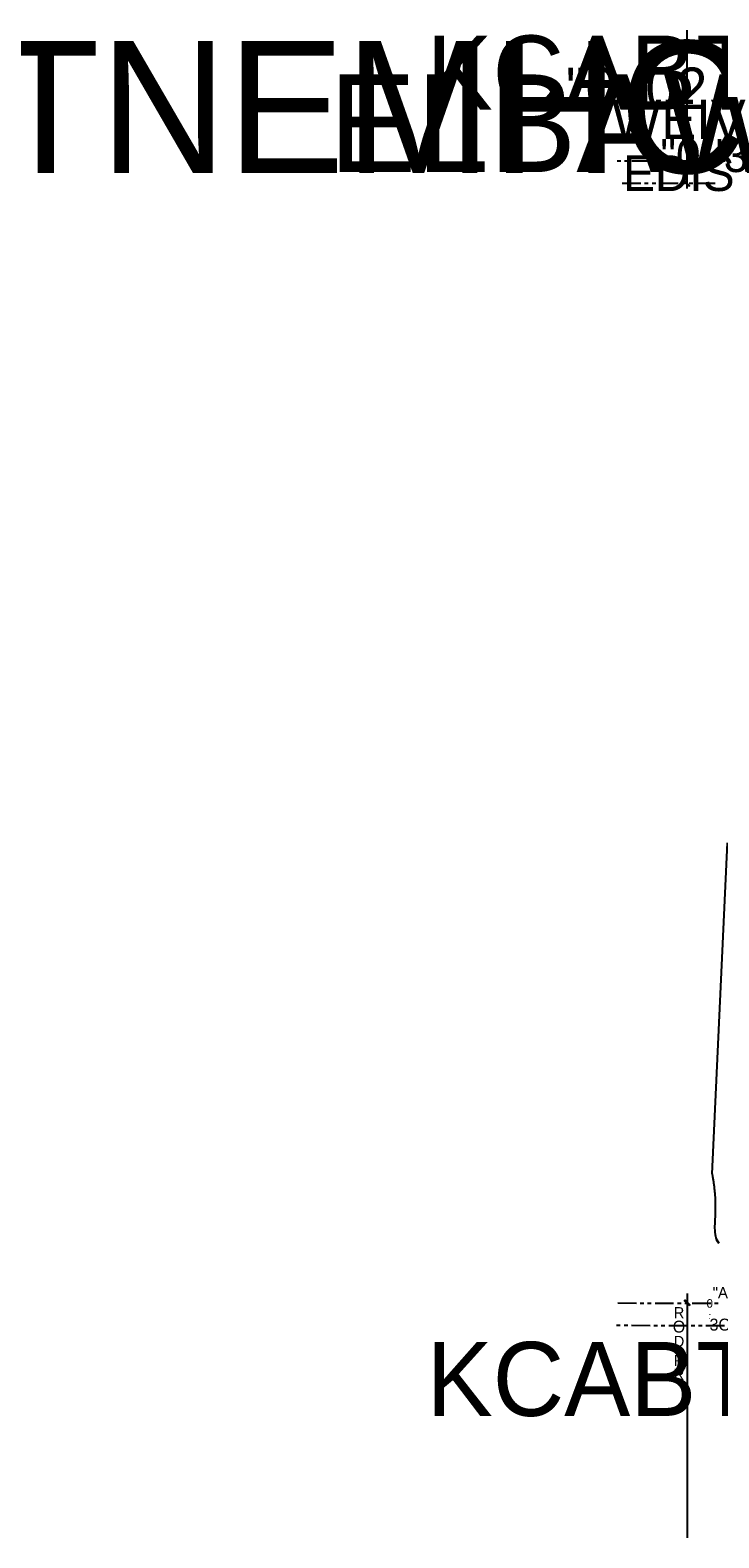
# Model space of a CAD drawing. Header units: feet. Extents: x -79 to 198, y -22 to 181.
# Tile 1 of 256: x -79 to 13, y -22 to 181. Entities that reach past the tile are written whole.
import ezdxf
from ezdxf.enums import TextEntityAlignment as Align

# ---------------------------------------------------------------- set-up
doc = ezdxf.new("R2010")
doc.units = ezdxf.units.FT
for name, color, linetype in [('A-LINEA', 7, 'CONTINUOUS'), ('A-LINEA-FINA', 9, 'CONTINUOUS'), ('A-TEXTO-PDF', 3, 'CONTINUOUS')]:
    doc.layers.add(name, color=color, linetype=linetype)

msp = doc.modelspace()

# ---------------------------------------------------------------- linework, layer by layer
at = {"layer": 'A-LINEA'}
for p, q in [((0.28, 163.2578), (-0.2267, 163.2578)), ((1.28, 163.2578), (0.7733, 163.2578)), ((4.28, 163.2578), (1.7733, 163.2578)), ((5.28, 163.2578), (4.7733, 163.2578)), ((6.28, 163.2578), (5.7733, 163.2578)), ((9.28, 163.2578), (6.7733, 163.2578)), ((10.28, 163.2578), (9.7733, 163.2578)), ((11.28, 163.2578), (10.7733, 163.2578)), ((14.28, 163.2578), (11.7733, 163.2578)), ((2.9733, 160.2578), (0.48, 160.2578)), ((3.9733, 160.2578), (3.48, 160.2578)), ((4.9733, 160.2578), (4.48, 160.2578)), ((7.9733, 160.2578), (5.48, 160.2578)), ((8.9733, 160.2578), (8.48, 160.2578)), ((9.9733, 160.2578), (9.48, 160.2578)), ((12.9733, 160.2578), (10.48, 160.2578)), ((14.5856, 71.6687), (12.5111, 27.2243)), ((14.5856, 71.6687), (12.5111, 27.2243)), ((9.2, 11.1244), (9.1867, -21.7022)), ((-0.12, 9.8578), (2.3733, 9.8444)), ((2.88, 9.8444), (3.3733, 9.8444)), ((3.88, 9.8444), (4.3733, 9.8444)), ((4.88, 9.8444), (7.3733, 9.8444)), ((7.88, 9.8444), (8.3733, 9.8444)), ((8.88, 9.8444), (9.3733, 9.8444)), ((9.88, 9.8444), (12.3733, 9.8311)), ((12.88, 9.8311), (13.3733, 9.8311)), ((-0.2933, 6.8578), (0.2133, 6.8578)), ((0.7067, 6.8578), (1.2133, 6.8578)), ((1.7067, 6.8578), (4.2133, 6.8444)), ((4.7067, 6.8444), (5.2133, 6.8444)), ((5.7067, 6.8444), (6.2133, 6.8444)), ((6.7067, 6.8444), (9.2133, 6.8444)), ((9.7067, 6.8444), (10.2133, 6.8311)), ((10.7067, 6.8311), (11.2133, 6.8311)), ((11.7067, 6.8311), (14.2133, 6.8311))]:
    msp.add_line(p, q, dxfattribs=at)
for points in [[(9.1733, 159.6044), (9.1733, 160.2311), (9.1733, 180.2311), (9.1733, 180.8578)], [(12.52, 27.2311), (12.5333, 27.1378), (12.56, 27.0444), (12.5733, 26.9644), (12.5867, 26.8711), (12.6133, 26.7778), (12.6267, 26.6844), (12.64, 26.5911), (12.6533, 26.5111), (12.6667, 26.4178), (12.68, 26.3244), (12.6933, 26.2444), (12.7067, 26.1511), (12.72, 26.0711), (12.7333, 25.9778), (12.7467, 25.8978), (12.76, 25.8044), (12.7733, 25.7244), (12.7867, 25.6444), (12.8, 25.5644), (12.8133, 25.4711), (12.8133, 25.3911), (12.8267, 25.3111), (12.84, 25.2311), (12.84, 25.1511), (12.8533, 25.0711), (12.8667, 24.9911), (12.8667, 24.9111), (12.88, 24.8311), (12.88, 24.7511), (12.8933, 24.6711), (12.8933, 24.6044), (12.9067, 24.5244), (12.9067, 24.4444), (12.92, 24.3644), (12.92, 24.2978), (12.92, 24.2178), (12.9333, 24.1511), (12.9333, 24.0711), (12.9333, 24.0044), (12.9467, 23.9244), (12.9467, 23.8578), (12.9467, 23.7911), (12.9467, 23.7111), (12.9467, 23.6444), (12.96, 23.5778), (12.96, 23.4978), (12.96, 23.4311), (12.96, 23.3644), (12.96, 23.2978), (12.96, 23.2311), (12.96, 23.1644), (12.96, 23.0978), (12.96, 23.0311), (12.96, 22.9644), (12.96, 22.8978), (12.96, 22.8311), (12.96, 22.7778), (12.96, 22.7111), (12.96, 22.6444), (12.96, 22.5778), (12.96, 22.5244), (12.96, 22.4578), (12.96, 22.3911), (12.96, 22.3378), (12.96, 22.2711), (12.96, 22.2178), (12.96, 22.1511), (12.96, 22.0978), (12.96, 22.0311), (12.9467, 21.9778), (12.9467, 21.9244), (12.9467, 21.8578), (12.9467, 21.8044), (12.9467, 21.7511), (12.9467, 21.6978), (12.9467, 21.6311), (12.9333, 21.5778), (12.9333, 21.5244), (12.9333, 21.4711), (12.9333, 21.4178), (12.9333, 21.3644), (12.9333, 21.3111), (12.92, 21.2578), (12.92, 21.2044), (12.92, 21.0578), (12.92, 21.0044), (12.9067, 20.9511), (12.9067, 20.7511), (12.8933, 20.4844), (12.88, 20.1911), (12.88, 19.8978), (12.8933, 19.6178), (12.9067, 19.3511), (12.9333, 19.0711), (12.9867, 18.8178), (13.0533, 18.5778), (13.16, 18.3244), (13.2933, 18.0978), (13.4533, 17.8844)], [(12.52, 27.2311), (12.5333, 27.1378), (12.56, 27.0444), (12.5733, 26.9644), (12.5867, 26.8711), (12.6133, 26.7778), (12.6267, 26.6844), (12.64, 26.5911), (12.6533, 26.5111), (12.6667, 26.4178), (12.68, 26.3244), (12.6933, 26.2444), (12.7067, 26.1511), (12.72, 26.0711), (12.7333, 25.9778), (12.7467, 25.8978), (12.76, 25.8044), (12.7733, 25.7244), (12.7867, 25.6444), (12.8, 25.5644), (12.8133, 25.4711), (12.8133, 25.3911), (12.8267, 25.3111), (12.84, 25.2311), (12.84, 25.1511), (12.8533, 25.0711), (12.8667, 24.9911), (12.8667, 24.9111), (12.88, 24.8311), (12.88, 24.7511), (12.8933, 24.6711), (12.8933, 24.6044), (12.9067, 24.5244), (12.9067, 24.4444), (12.92, 24.3644), (12.92, 24.2978), (12.92, 24.2178), (12.9333, 24.1511), (12.9333, 24.0711), (12.9333, 24.0044), (12.9467, 23.9244), (12.9467, 23.8578), (12.9467, 23.7911), (12.9467, 23.7111), (12.9467, 23.6444), (12.96, 23.5778), (12.96, 23.4978), (12.96, 23.4311), (12.96, 23.3644), (12.96, 23.2978), (12.96, 23.2311), (12.96, 23.1644), (12.96, 23.0978), (12.96, 23.0311), (12.96, 22.9644), (12.96, 22.8978), (12.96, 22.8311), (12.96, 22.7778), (12.96, 22.7111), (12.96, 22.6444), (12.96, 22.5778), (12.96, 22.5244), (12.96, 22.4578), (12.96, 22.3911), (12.96, 22.3378), (12.96, 22.2711), (12.96, 22.2178), (12.96, 22.1511), (12.96, 22.0978), (12.96, 22.0311), (12.9467, 21.9778), (12.9467, 21.9244), (12.9467, 21.8578), (12.9467, 21.8044), (12.9467, 21.7511), (12.9467, 21.6978), (12.9467, 21.6311), (12.9333, 21.5778), (12.9333, 21.5244), (12.9333, 21.4711), (12.9333, 21.4178), (12.9333, 21.3644), (12.9333, 21.3111), (12.92, 21.2578), (12.92, 21.2044), (12.92, 21.0578), (12.92, 21.0044), (12.9067, 20.9511), (12.9067, 20.7511), (12.8933, 20.4844), (12.88, 20.1911), (12.88, 19.8978), (12.8933, 19.6178), (12.9067, 19.3511), (12.9333, 19.0711), (12.9867, 18.8178), (13.1333, 18.3111), (13.4533, 17.8844)]]:
    msp.add_lwpolyline(points, dxfattribs=at)
at = {"layer": 'A-LINEA-FINA'}
for points in [[(9.52, 159.9511), (8.8267, 160.5111), (8.8933, 160.5778), (9.52, 159.9511), (9.52, 159.9511)], [(9.4533, 159.8844), (9.52, 159.9511), (8.8267, 160.5111), (9.4533, 159.8844)], [(9.5467, 9.6044), (8.8533, 10.1644), (8.92, 10.2178), (9.5467, 9.6044), (9.5467, 9.6044)], [(9.48, 9.5378), (9.5467, 9.6044), (8.8533, 10.1644), (9.48, 9.5378)]]:
    msp.add_lwpolyline(points, dxfattribs=at)

# ---------------------------------------------------------------- texts
at = {"layer": 'A-TEXTO-PDF'}
for s, height, p in [('KCABTES', 9.944, (5.2265, 170.193)), ('TNEMHCAORCNE', 17.716, (17.1598, 161.6769)), ('ELBAWOLLA', 13.144, (14.3198, 161.7794)), ('"0-\'02', 5.582, (2.3998, 170.2534)), ('WEIV', 5.259, (8.0665, 166.2495)), ('"0-\'3', 4.438, (11.4932, 161.7917)), ('EDIS', 4.802, (8.0665, 159.246)), ('0', 1.149, (12.2218, 9.2198)), ('"A', 1.492, (13.6434, 10.4975)), ('R', 1.487, (8.0928, 7.8054)), ('-', 0.69, (12.2191, 8.0766)), ('O', 1.602, (8.0919, 5.8764)), ("'", 0.495, (12.2173, 7.3423)), ('3O', 1.608, (13.6312, 6.1405)), ('KCABTES', 9.944, (5.2398, -5.327)), ('D', 1.487, (8.091, 3.9474)), ('R', 1.487, (8.0898, 1.3754)), ('I', 0.573, (8.0904, 2.6614)), ('R', 1.487, (8.0889, -0.4816))]:
    msp.add_text(s, height=height, dxfattribs=at).set_placement(p, align=Align.CENTER)

doc.saveas('drawing.dxf')
